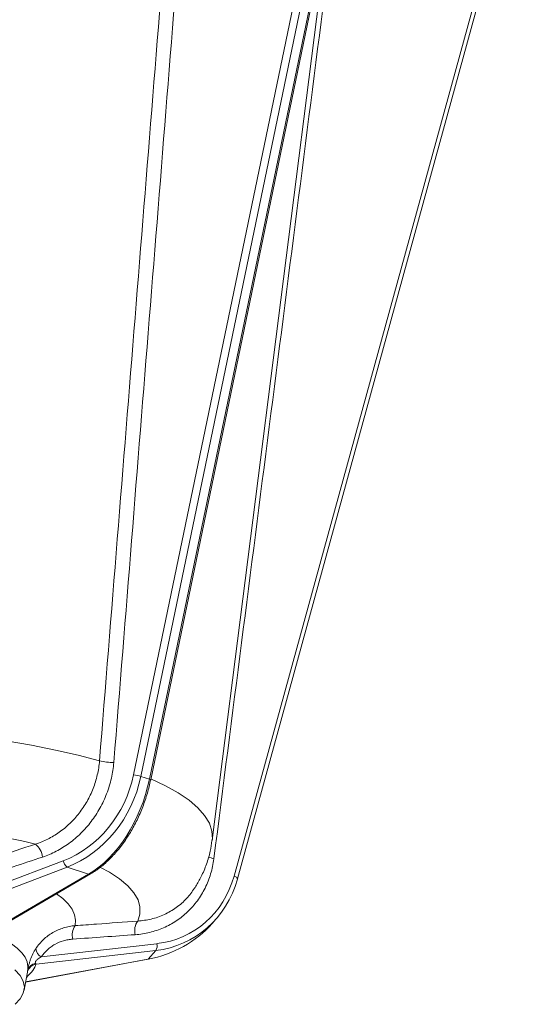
# Model space of a CAD drawing. Header units: millimetres. Extents: x 68 to 359, y -273 to 657.
# Tile 2 of 13: x 255 to 343, y -231 to -63. Entities that reach past the tile are written whole.
import ezdxf

# ---------------------------------------------------------------- set-up
doc = ezdxf.new("R2010")
doc.units = ezdxf.units.MM

msp = doc.modelspace()

# ---------------------------------------------------------------- linework, layer by layer
at = {"color": 7, "linetype": 'Continuous', "lineweight": 15}
for p, q in [((273.93, -191.82), (314.85, 5.26)), ((316.08, 4.99), (275.17, -192.1)), ((276.62, -192.57), (317.53, 4.52)), ((276.84, -192.68), (317.76, 4.41)), ((291.03, -209.06), (342.05, -23.43)), ((291.61, -209.52), (342.63, -23.89)), ((287.3, -202.96), (305.98, -56.09)), ((276.62, -192.57), (275.17, -192.1)), ((243.51, -213.42), (261.97, -206.43)), ((262.62, -207.53), (243.51, -214.77)), ((266.26, -208.71), (262.62, -207.53)), ((251.49, -217.36), (266.26, -208.71)), ((251.62, -217.44), (266.61, -208.66)), ((291.59, -209.56), (291.61, -209.52)), ((287.3, -217.09), (287.95, -216.36)), ((258.23, -222.78), (277.89, -220.54)), ((277.71, -221.69), (257.36, -224.01)), ((276.4, -223.17), (277.71, -221.69)), ((255.54, -227.07), (276.38, -223.19)), ((255.29, -228.45), (255.91, -225.06))]:
    msp.add_line(p, q, dxfattribs=at)
at = {"color": 8, "linetype": 'Continuous', "lineweight": 15}
msp.add_line((255.55, -227.05), (276.4, -223.17), dxfattribs=at)
at = {"color": 7, "linetype": 'Continuous', "lineweight": 15, "flags": 128}
for points in [[(218.09, -183.21), (223.24, -183.34), (228.34, -183.57), (233.37, -183.89), (238.3, -184.29), (243.11, -184.79), (247.77, -185.37), (252.26, -186.03), (256.57, -186.78), (260.66, -187.6), (264.52, -188.49), (268.13, -189.45)], [(276.38, -223.19), (276.39, -223.19), (276.4, -223.17)], [(253.74, -224.96), (254.62, -225.94), (255.16, -226.94), (255.34, -227.94), (255.16, -228.94), (254.62, -229.94), (253.8, -230.85)]]:
    msp.add_lwpolyline(points, dxfattribs=at)
at = {"color": 8, "linetype": 'Continuous', "lineweight": 15, "flags": 128}
for points in [[(276.87, -192.5), (279.35, -193.67), (281.53, -194.88), (283.37, -196.13), (284.87, -197.42), (286.02, -198.72), (286.82, -200.04), (287.25, -201.38), (287.33, -202.72), (287.3, -202.97)], [(268.3, -207.56), (269.84, -208.4), (271.56, -209.53), (272.95, -210.69), (273.99, -211.87), (274.69, -213.07), (275.02, -214.28), (275.01, -215.5), (274.63, -216.71)], [(291.61, -209.52), (291.61, -209.51), (291.61, -209.45), (291.57, -209.39), (291.51, -209.32), (291.42, -209.25), (291.31, -209.18), (291.18, -209.12), (291.03, -209.06)], [(260.8, -212.06), (261.88, -212.88), (262.8, -213.78), (263.47, -214.69), (263.9, -215.61), (264.07, -216.54), (263.99, -217.47)], [(250.61, -219.18), (251.97, -219.88), (253.15, -220.59), (254.12, -221.33), (254.89, -222.08), (255.46, -222.85), (255.81, -223.62), (255.96, -224.4), (255.91, -225.06)]]:
    msp.add_lwpolyline(points, dxfattribs=at)
at = {"color": 7, "linetype": 'Continuous', "lineweight": 15}
for centre, radius, start, end in [((270.41, -179.46), 10.25, 257.1383, 270.8609), ((272.63, -200.52), 8.8, 73.2481, 81.5195), ((217.54, -369.95), 171.02, 76.5803, 89.2057), ((255.12, -206.2), 3.35, 6.7652, 50.8429), ((263.68, -206.16), 1.73, 188.9871, 232.0745), ((266.35, -219.08), 2.86, 145.5916, 193.7535), ((276.95, -218.32), 2.83, 145.1959, 194.1084), ((276.59, -220.93), 1.35, 325.5023, 16.731), ((259.15, -221.16), 1.87, 186.385, 240.4266)]:
    msp.add_arc(centre, radius, start, end, dxfattribs=at)
at = {"color": 8, "linetype": 'Continuous', "lineweight": 15}
for centre, radius, start, end in [((276.58, -192.93), 0.365, 44.099, 83.9432), ((288.33, -202.45), 3.71, 243.3427, 258.5312), ((266.37, -208.24), 0.481, 256.9616, 299.1013), ((257.69, -225.91), 1.93, 100.0445, 161.5321), ((257.51, -225.55), 1.67, 99.6327, 163.9711)]:
    msp.add_arc(centre, radius, start, end, dxfattribs=at)
at = {"color": 7, "linetype": 'Continuous', "lineweight": 15}
for centre, major_axis, ratio, start_param, end_param in [((258.08, -189.44), (6.83, 17.01), 0.868657, 3.815875, 4.915432), ((258.56, -189.62), (7.09, 17.98), 0.862876, 3.810259, 4.909816), ((264.04, -191.4), (5.47, 18.53), 0.646542, 3.73949, 4.839047), ((274.5, -202.64), (-9.59, 15.78), 0.901743, 2.747078, 3.846635), ((274.12, -202.84), (-10.26, 16.54), 0.904238, 2.739304, 3.838862), ((272.16, -205.05), (19.1, -4.34), 0.939022, 5.141558, 5.809607)]:
    msp.add_ellipse(centre, major_axis=major_axis, ratio=ratio, start_param=start_param, end_param=end_param, dxfattribs=at)
at = {"color": 8, "linetype": 'Continuous', "lineweight": 15}
msp.add_ellipse((214.5, -231.9), major_axis=(42.93, 8.98), ratio=0.204416, start_param=5.951058, end_param=6.165774, dxfattribs=at)
at = {"color": 7, "linetype": 'Continuous', "lineweight": 15}
for points in [[(268.13, -189.45), (272.17, -139.2), (276.2, -88.95), (280.22, -38.69)], [(282.62, -38.94), (278.61, -89.19), (274.59, -139.45), (270.57, -189.71)], [(306.42, -59.18), (300.15, -108.15), (293.88, -157.12), (287.59, -206.09)], [(258.45, -205.8), (255.11, -206.92), (251.77, -208.03), (248.43, -209.13)], [(274.21, -219.01), (270.66, -219.27), (267.12, -219.52), (263.57, -219.77)], [(257.23, -223.9), (257.26, -223.96), (257.31, -223.99), (257.36, -224.01)]]:
    msp.add_open_spline(points, degree=3, dxfattribs=at)
for points, knots in [([(257.23, -203.6), (257.95, -203.37), (258.64, -203.09), (259.99, -202.42), (260.64, -202.03), (261.59, -201.36), (261.9, -201.12), (262.51, -200.62), (262.8, -200.36), (263.65, -199.55), (264.18, -198.97), (264.91, -198.02), (265.15, -197.69), (265.6, -197.02), (265.81, -196.68), (266.4, -195.63), (266.75, -194.91), (267.34, -193.4), (267.58, -192.62), (267.94, -191.05), (268.07, -190.25), (268.13, -189.45)], [0, 0, 0, 0, 0.125, 0.125, 0.25, 0.25, 0.3125, 0.3125, 0.375, 0.375, 0.5, 0.5, 0.5625, 0.5625, 0.625, 0.625, 0.75, 0.75, 0.875, 0.875, 1, 1, 1, 1]), ([(270.57, -189.71), (270.49, -190.61), (270.35, -191.51), (270.05, -192.84), (269.93, -193.29), (269.66, -194.17), (269.51, -194.6), (269.02, -195.88), (268.64, -196.7), (267.97, -197.89), (267.74, -198.28), (267.24, -199.04), (266.98, -199.41), (266.16, -200.49), (265.57, -201.15), (264.63, -202.08), (264.3, -202.38), (263.64, -202.95), (263.29, -203.22), (262.23, -203.99), (261.5, -204.44), (260.01, -205.21), (259.24, -205.54), (258.45, -205.8)], [0, 0, 0, 0, 0.125, 0.125, 0.1875, 0.1875, 0.25, 0.25, 0.375, 0.375, 0.4375, 0.4375, 0.5, 0.5, 0.625, 0.625, 0.6875, 0.6875, 0.75, 0.75, 0.875, 0.875, 1, 1, 1, 1]), ([(266.61, -208.66), (266.91, -208.48), (267.77, -207.95), (269.14, -206.86), (270.68, -205.34), (272.11, -203.58), (273.4, -201.64), (274.55, -199.53), (275.51, -197.29), (276.3, -194.99), (276.66, -193.44), (276.84, -192.68)], [0, 0, 0, 0, 0.063458, 0.181995, 0.300463, 0.418685, 0.536554, 0.654062, 0.771265, 0.888258, 1, 1, 1, 1]), ([(247.23, -206.93), (248.38, -206.55), (249.52, -206.17), (250.67, -205.79), (252.86, -205.06), (255.04, -204.33), (257.23, -203.6)], [0, 0, 0, 0, 0.004, 0.004, 0.004, 0.01164403, 0.01164403, 0.01164403, 0.01164403]), ([(284.5, -210.78), (284.82, -210.24), (285.53, -209.06), (286.36, -207.03), (287, -204.97), (287.18, -203.59), (287.26, -202.99)], [0, 0, 0, 0, 0.234842, 0.513747, 0.7873305, 1, 1, 1, 1]), ([(287.59, -206.09), (287.47, -206.98), (287.29, -207.83), (286.92, -209.08), (286.78, -209.49), (286.46, -210.3), (286.28, -210.69), (285.71, -211.84), (285.28, -212.56), (284.53, -213.57), (284.27, -213.9), (283.72, -214.53), (283.43, -214.83), (282.52, -215.69), (281.88, -216.21), (280.85, -216.89), (280.5, -217.1), (279.77, -217.49), (279.4, -217.68), (278.26, -218.17), (277.48, -218.43), (275.87, -218.82), (275.05, -218.95), (274.21, -219.01)], [0, 0, 0, 0, 0.125, 0.125, 0.1875, 0.1875, 0.25, 0.25, 0.375, 0.375, 0.4375, 0.4375, 0.5, 0.5, 0.625, 0.625, 0.6875, 0.6875, 0.75, 0.75, 0.875, 0.875, 1, 1, 1, 1]), ([(284.29, -211.12), (284.32, -211.09), (284.41, -210.98), (284.46, -210.86), (284.5, -210.78)], [0, 0, 0, 0, 0.3682651, 1, 1, 1, 1]), ([(257.3, -221.36), (257.67, -220.8), (258.1, -220.29), (258.83, -219.61), (259.08, -219.4), (259.62, -219), (259.9, -218.82), (260.76, -218.32), (261.37, -218.06), (262.33, -217.76), (262.65, -217.67), (263.31, -217.54), (263.65, -217.5), (263.99, -217.47)], [0, 0, 0, 0, 0.25, 0.25, 0.375, 0.375, 0.5, 0.5, 0.75, 0.75, 0.875, 0.875, 1, 1, 1, 1]), ([(263.99, -217.47), (265.2, -217.38), (266.42, -217.3), (267.64, -217.21), (269.97, -217.04), (272.3, -216.88), (274.63, -216.71)], [0, 0, 0, 0, 0.004, 0.004, 0.004, 0.01164403, 0.01164403, 0.01164403, 0.01164403]), ([(263.57, -219.77), (263.3, -219.78), (263.03, -219.82), (262.51, -219.91), (262.25, -219.97), (261.49, -220.19), (261.01, -220.4), (260.32, -220.78), (260.1, -220.92), (259.67, -221.23), (259.46, -221.4), (258.88, -221.93), (258.53, -222.33), (258.23, -222.78)], [0, 0, 0, 0, 0.125, 0.125, 0.25, 0.25, 0.5, 0.5, 0.625, 0.625, 0.75, 0.75, 1, 1, 1, 1]), ([(255.89, -225.17), (255.91, -225.06), (255.94, -224.93), (255.99, -224.65), (256.03, -224.49), (256.1, -224.17), (256.14, -224), (256.24, -223.66), (256.29, -223.48), (256.47, -222.96), (256.61, -222.61), (256.93, -221.96), (257.1, -221.65), (257.3, -221.36)], [0, 0, 0, 0, 0.125, 0.125, 0.25, 0.25, 0.375, 0.375, 0.5, 0.5, 0.75, 0.75, 1, 1, 1, 1]), ([(258.23, -222.78), (258.11, -222.84), (257.99, -222.91), (257.75, -223.06), (257.64, -223.14), (257.47, -223.29), (257.42, -223.34), (257.33, -223.46), (257.28, -223.53), (257.23, -223.66), (257.21, -223.72), (257.21, -223.82), (257.22, -223.87), (257.23, -223.9)], [0, 0, 0, 0, 0.25, 0.25, 0.5, 0.5, 0.625, 0.625, 0.75, 0.75, 0.875, 0.875, 1, 1, 1, 1])]:
    msp.add_open_spline(points, degree=3, knots=knots, dxfattribs=at)
at = {"color": 8, "linetype": 'Continuous', "lineweight": 15}
msp.add_open_spline([(274.63, -216.71), (275.41, -216.62), (276.98, -216.44), (279.19, -215.64), (281.23, -214.45), (282.98, -212.95), (283.87, -211.71), (284.29, -211.12)], degree=3, knots=[0, 0, 0, 0, 0.201757, 0.409174, 0.610205, 0.817412, 1, 1, 1, 1], dxfattribs=at)

doc.saveas('drawing.dxf')
